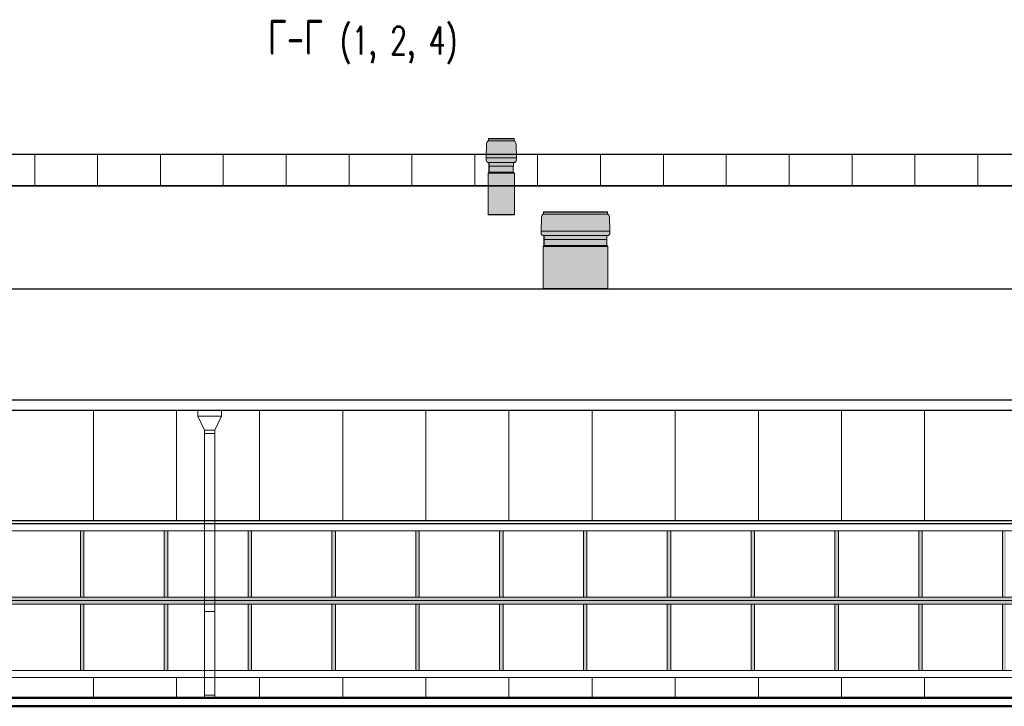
# Model space of a CAD drawing. Header units: millimetres. Extents: x 215401 to 282040, y -56103 to -5143.
# Tile 33 of 47: x 238061 to 252156, y -15671 to -5838. Entities that reach past the tile are written whole.
import ezdxf

# ---------------------------------------------------------------- set-up
doc = ezdxf.new("R2010")
doc.units = ezdxf.units.MM
for name, color, linetype in [('1103.1.1-17-6-АР1_ФАСАДЫ$0$SECTION-HPV', 7, 'Continuous'), ('1103.1.1-17-6-АР1_ФАСАДЫ$0$АО', 7, 'Continuous'), ('1103.1.1-17-6-АР1_ФАСАДЫ$0$АО_окна', 4, 'Continuous'), ('1103.1.1-17-6-АР1_ФАСАДЫ$0$АО_штриховка фасад', 7, 'Continuous'), ('АО', 7, 'Continuous')]:
    doc.layers.add(name, color=color, linetype=linetype)
for name, color, linetype, lineweight in [('1103.1.1-17-6-АР1_ФАСАДЫ$0$АО_0.25', 7, 'Continuous', 25), ('1103.1.1-17-6-АР1_ФАСАДЫ$0$АСО Линия 0.2', 7, 'Continuous', 20), ('1103.1.1-17-6-АР1_ФАСАДЫ$0$ГТО-2_Штриховка', 252, 'Continuous', 18), ('АО_0.25', 7, 'Continuous', 25), ('ГТО-2_Заголовки', 1, 'Continuous', 80), ('ОЗиМ Металл', 1, 'Continuous', 50)]:
    doc.layers.add(name, color=color, linetype=linetype, lineweight=lineweight)
doc.styles.add('RomanS', font='romans.shx', dxfattribs={"width": 0.7})

# ---------------------------------------------------------------- blocks, each defined once
blk = doc.blocks.new('1103.1.1-17-6-АР1_ФАСАДЫ$0$A$C558A56E2')
at = {"layer": '1103.1.1-17-6-АР1_ФАСАДЫ$0$АО_штриховка фасад', "true_color": 0x6d342d}
h = blk.add_hatch(color=17, dxfattribs=at)
h.dxf.hatch_style = 1
h.paths.add_polyline_path([(195, 750), (204, 758), (210, 765), (213, 770), (215, 775), (217, 795), (217, 815), (-217, 815), (-217, 795), (-215, 775), (-213, 770), (-210, 765), (-204, 758), (-195, 750)])
h.paths.add_polyline_path([(217, 815), (211, 1010), (205, 1035), (201, 1043), (197, 1050), (191, 1055), (187, 1058), (183, 1060), (-183, 1060), (-187, 1058), (-191, 1055), (-197, 1050), (-201, 1043), (-205, 1035), (-211, 1010), (-217, 815)])
at = {"layer": '1103.1.1-17-6-АР1_ФАСАДЫ$0$АО_штриховка фасад'}
h = blk.add_hatch(color=254, dxfattribs=at)
h.dxf.hatch_style = 1
h.paths.add_polyline_path([(183, 1090), (-183, 1090), (-183, 1060), (183, 1060)])
h.paths.add_polyline_path([(172, 750), (-174, 750), (-174, 697), (-172, 697), (159, 697), (172, 697)])
h.paths.add_polyline_path([(172, 697), (-172, 697), (-172, 611), (172, 611)])
h.paths.add_polyline_path([(172, 611), (-172, 611), (-187, 595), (187, 595)])
h.paths.add_polyline_path([(187, 595), (-187, 595), (-187, 0), (187, 0)])
blk.add_line((172, 611), (172, 750))
at = {"layer": '1103.1.1-17-6-АР1_ФАСАДЫ$0$SECTION-HPV', "color": 7, "linetype": 'Continuous', "lineweight": 18}
for p, q in [((-217, 815), (-211, 1010)), ((-211, 1010), (-205, 1035)), ((-205, 1035), (-201, 1043)), ((-201, 1043), (-197, 1050)), ((-197, 1050), (-191, 1055)), ((-191, 1055), (-187, 1058)), ((-187, 1058), (-183, 1060)), ((183, 1090), (-183, 1090)), ((-183, 1060), (-183, 1090)), ((183, 1060), (-183, 1060)), ((183, 1060), (183, 1090)), ((187, 1058), (183, 1060)), ((191, 1055), (187, 1058)), ((197, 1050), (191, 1055)), ((201, 1043), (197, 1050)), ((205, 1035), (201, 1043)), ((211, 1010), (205, 1035)), ((217, 815), (211, 1010)), ((-217, 795), (-217, 815)), ((217, 815), (-217, 815)), ((217, 815), (-217, 815)), ((-202, 815), (-217, 815)), ((-217, 815), (-202, 815)), ((-217, 815), (217, 815)), ((-217, 815), (217, 815)), ((-215, 775), (-217, 795)), ((-213, 770), (-215, 775)), ((-210, 765), (-213, 770)), ((-204, 758), (-210, 765)), ((-195, 750), (-204, 758)), ((-158, 815), (-202, 815)), ((-202, 815), (-158, 815)), ((-195, 750), (-181, 750)), ((-195, 750), (195, 750)), ((-195, 750), (195, 750)), ((-181, 750), (-143, 750)), ((-174, 697), (-174, 750)), ((181, 750), (143, 750)), ((158, 815), (202, 815)), ((202, 815), (158, 815)), ((195, 750), (181, 750)), ((195, 750), (204, 758)), ((202, 815), (217, 815)), ((217, 815), (202, 815)), ((204, 758), (210, 765)), ((210, 765), (213, 770)), ((213, 770), (215, 775)), ((215, 775), (217, 795)), ((217, 795), (217, 815)), ((-172, 611), (-187, 595)), ((187, 595), (-187, 595)), ((187, 595), (-187, 595)), ((-187, 595), (-187, 0)), ((-174, 697), (172, 697)), ((-174, 697), (159, 697)), ((-172, 697), (-172, 611)), ((-172, 611), (172, 611)), ((-172, 611), (172, 611)), ((-157, 697), (-146, 697)), ((-146, 697), (-116, 697)), ((20, 595), (187, 595)), ((172, 611), (187, 595)), ((187, 595), (187, 0))]:
    blk.add_line(p, q, dxfattribs=at)
at = {"layer": '1103.1.1-17-6-АР1_ФАСАДЫ$0$АО'}
blk.add_line((-187, 0), (187, 0), dxfattribs=at)
at = {"layer": '1103.1.1-17-6-АР1_ФАСАДЫ$0$АО_0.25'}
blk.add_line((183, 1090), (-183, 1090), dxfattribs=at)
blk = doc.blocks.new('1103.1.1-17-6-АР1_ФАСАДЫ$0$A$C47EE3667')
at = {"layer": '1103.1.1-17-6-АР1_ФАСАДЫ$0$АО_штриховка фасад', "true_color": 0x6d342d}
h = blk.add_hatch(color=17, dxfattribs=at)
h.dxf.hatch_style = 1
h.paths.add_polyline_path([(-120, 828), (-492, 828), (-492, 808), (-490, 788), (-488, 783), (-485, 778), (-479, 771), (-470, 763), (-120, 763)])
h.paths.add_polyline_path([(370, 828), (-120, 828), (-120, 763), (370, 763)])
h.paths.add_polyline_path([(492, 828), (370, 828), (370, 763), (447, 763), (456, 763), (470, 763), (479, 771), (485, 778), (488, 783), (490, 788), (492, 808)])
h.paths.add_polyline_path([(486, 1023), (480, 1048), (476, 1056), (472, 1063), (466, 1068), (462, 1071), (458, 1073), (370, 1073), (370, 828), (492, 828)])
h.paths.add_polyline_path([(370, 1073), (-120, 1073), (-120, 828), (370, 828)])
h.paths.add_polyline_path([(-120, 1073), (-458, 1073), (-462, 1071), (-466, 1068), (-472, 1063), (-476, 1056), (-480, 1048), (-486, 1023), (-492, 828), (-120, 828)])
at = {"layer": '1103.1.1-17-6-АР1_ФАСАДЫ$0$АО_штриховка фасад'}
h = blk.add_hatch(color=254, dxfattribs=at)
h.dxf.hatch_style = 1
h.paths.add_polyline_path([(458, 1103), (-458, 1103), (-458, 1073), (458, 1073)])
h.paths.add_polyline_path([(447, 763), (-449, 763), (-449, 710), (-447, 710), (447, 710)])
h.paths.add_polyline_path([(447, 710), (-447, 710), (-447, 623), (447, 623)])
h.paths.add_polyline_path([(447, 623), (-447, 623), (-462, 608), (462, 608)])
h.paths.add_polyline_path([(462, 608), (-462, 608), (-462, 0), (462, 0)])
blk.add_line((447, 623), (447, 763))
at = {"layer": '1103.1.1-17-6-АР1_ФАСАДЫ$0$SECTION-HPV', "color": 7, "linetype": 'Continuous', "lineweight": 18}
for p, q in [((-492, 828), (-486, 1023)), ((-486, 1023), (-480, 1048)), ((-480, 1048), (-476, 1056)), ((-476, 1056), (-472, 1063)), ((-472, 1063), (-466, 1068)), ((-466, 1068), (-462, 1071)), ((-462, 1071), (-458, 1073)), ((458, 1103), (-458, 1103)), ((-458, 1073), (-458, 1103)), ((458, 1073), (-458, 1073)), ((458, 1073), (458, 1103)), ((462, 1071), (458, 1073)), ((466, 1068), (462, 1071)), ((472, 1063), (466, 1068)), ((476, 1056), (472, 1063)), ((480, 1048), (476, 1056)), ((486, 1023), (480, 1048)), ((492, 828), (486, 1023)), ((-492, 808), (-492, 828)), ((492, 828), (-492, 828)), ((492, 828), (-492, 828)), ((-476, 828), (-492, 828)), ((-492, 828), (-476, 828)), ((-492, 828), (492, 828)), ((-492, 828), (492, 828)), ((-490, 788), (-492, 808)), ((-488, 783), (-490, 788)), ((-485, 778), (-488, 783)), ((-479, 771), (-485, 778)), ((-470, 763), (-479, 771)), ((-433, 828), (-476, 828)), ((-476, 828), (-433, 828)), ((-470, 763), (-456, 763)), ((-470, 763), (447, 763)), ((-470, 763), (447, 763)), ((-456, 763), (-417, 763)), ((-449, 710), (-449, 763)), ((-449, 710), (447, 710)), ((-449, 710), (447, 710)), ((-447, 710), (-447, 623)), ((-432, 710), (-421, 710)), ((-421, 710), (-391, 710)), ((-384, 709), (-392, 709)), ((-391, 710), (-345, 710)), ((-362, 709), (-384, 709)), ((-330, 709), (-362, 709)), ((-345, 710), (-292, 710)), ((-292, 709), (-330, 709)), ((456, 763), (417, 763)), ((433, 828), (476, 828)), ((476, 828), (433, 828)), ((470, 763), (456, 763)), ((470, 763), (479, 771)), ((476, 828), (492, 828)), ((492, 828), (476, 828)), ((479, 771), (485, 778)), ((485, 778), (488, 783)), ((488, 783), (490, 788)), ((490, 788), (492, 808)), ((492, 808), (492, 828)), ((-447, 623), (-462, 608)), ((462, 608), (-462, 608)), ((462, 608), (-462, 608)), ((-462, 608), (-462, 0)), ((-447, 623), (447, 623)), ((-447, 623), (447, 623)), ((447, 623), (462, 608)), ((462, 608), (462, 0))]:
    blk.add_line(p, q, dxfattribs=at)
at = {"layer": '1103.1.1-17-6-АР1_ФАСАДЫ$0$АО'}
blk.add_line((-462, 0), (462, 0), dxfattribs=at)
at = {"layer": '1103.1.1-17-6-АР1_ФАСАДЫ$0$АО_0.25'}
blk.add_line((458, 1103), (-458, 1103), dxfattribs=at)

msp = doc.modelspace()

# ---------------------------------------------------------------- hatches: boundary and pattern name
at = {"layer": '1103.1.1-17-6-АР1_ФАСАДЫ$0$АО_штриховка фасад', "true_color": 0x703731}
h = msp.add_hatch(color=17, dxfattribs=at)
h.dxf.hatch_style = 1
h.paths.add_polyline_path([(238980.8, -13157.9), (238930.8, -13157.9), (238930.8, -14107.7), (238980.8, -14107.7)])
h.paths.add_polyline_path([(238980.8, -14207.7), (238930.8, -14207.7), (238930.8, -15157.5), (238980.8, -15157.5)])
h = msp.add_hatch(color=17, dxfattribs=at)
h.dxf.hatch_style = 1
h.paths.add_polyline_path([(240180.8, -13157.9), (240130.8, -13157.9), (240130.8, -14107.7), (240180.8, -14107.7)])
h.paths.add_polyline_path([(240180.8, -14207.7), (240130.8, -14207.7), (240130.8, -15157.5), (240180.8, -15157.5)])
h = msp.add_hatch(color=17, dxfattribs=at)
h.dxf.hatch_style = 1
h.paths.add_polyline_path([(241380.8, -13157.9), (241330.8, -13157.9), (241330.8, -14107.7), (241380.8, -14107.7)])
h.paths.add_polyline_path([(241380.8, -14207.7), (241330.8, -14207.7), (241330.8, -15157.5), (241380.8, -15157.5)])
h = msp.add_hatch(color=17, dxfattribs=at)
h.dxf.hatch_style = 1
h.paths.add_polyline_path([(242580.8, -13157.9), (242530.8, -13157.9), (242530.8, -14107.7), (242580.8, -14107.7)])
h.paths.add_polyline_path([(242580.8, -14207.7), (242530.8, -14207.7), (242530.8, -15157.5), (242580.8, -15157.5)])
h = msp.add_hatch(color=17, dxfattribs=at)
h.dxf.hatch_style = 1
h.paths.add_polyline_path([(243780.8, -13157.9), (243730.8, -13157.9), (243730.8, -14107.7), (243780.8, -14107.7)])
h.paths.add_polyline_path([(243780.8, -14207.7), (243730.8, -14207.7), (243730.8, -15157.5), (243780.8, -15157.5)])
h = msp.add_hatch(color=17, dxfattribs=at)
h.dxf.hatch_style = 1
h.paths.add_polyline_path([(244980.8, -13157.9), (244930.8, -13157.9), (244930.8, -14107.7), (244980.8, -14107.7)])
h.paths.add_polyline_path([(244980.8, -14207.7), (244930.8, -14207.7), (244930.8, -15157.5), (244980.8, -15157.5)])
h = msp.add_hatch(color=17, dxfattribs=at)
h.dxf.hatch_style = 1
h.paths.add_polyline_path([(246180.8, -13157.9), (246130.8, -13157.9), (246130.8, -14107.7), (246180.8, -14107.7)])
h.paths.add_polyline_path([(246180.8, -14207.7), (246130.8, -14207.7), (246130.8, -15157.5), (246180.8, -15157.5)])
h = msp.add_hatch(color=17, dxfattribs=at)
h.dxf.hatch_style = 1
h.paths.add_polyline_path([(247380.8, -13157.9), (247330.8, -13157.9), (247330.8, -14107.7), (247380.8, -14107.7)])
h.paths.add_polyline_path([(247380.8, -14207.7), (247330.8, -14207.7), (247330.8, -15157.5), (247380.8, -15157.5)])
h = msp.add_hatch(color=17, dxfattribs=at)
h.dxf.hatch_style = 1
h.paths.add_polyline_path([(248580.8, -13157.9), (248530.8, -13157.9), (248530.8, -14107.7), (248580.8, -14107.7)])
h.paths.add_polyline_path([(248580.8, -14207.7), (248530.8, -14207.7), (248530.8, -15157.5), (248580.8, -15157.5)])
h = msp.add_hatch(color=17, dxfattribs=at)
h.dxf.hatch_style = 1
h.paths.add_polyline_path([(249780.8, -13157.9), (249730.8, -13157.9), (249730.8, -14107.7), (249780.8, -14107.7)])
h.paths.add_polyline_path([(249780.8, -14207.7), (249730.8, -14207.7), (249730.8, -15157.5), (249780.8, -15157.5)])
h = msp.add_hatch(color=17, dxfattribs=at)
h.dxf.hatch_style = 1
h.paths.add_polyline_path([(250980.8, -13157.9), (250930.8, -13157.9), (250930.8, -14107.7), (250980.8, -14107.7)])
h.paths.add_polyline_path([(250980.8, -14207.7), (250930.8, -14207.7), (250930.8, -15157.5), (250980.8, -15157.5)])
h = msp.add_hatch(color=17, dxfattribs=at)
h.dxf.hatch_style = 1
h.paths.add_polyline_path([(252180.8, -13157.9), (252130.8, -13157.9), (252130.8, -14107.7), (252180.8, -14107.7)])
h.paths.add_polyline_path([(252180.8, -14207.7), (252130.8, -14207.7), (252130.8, -15157.5), (252180.8, -15157.5)])
h = msp.add_hatch(color=17, dxfattribs=at)
h.dxf.hatch_style = 1
h.paths.add_polyline_path([(227156, -14157.7), (227156, -14207.7), (269955.5, -14207.7), (269955.5, -14157.7)])
h.paths.add_polyline_path([(269955.5, -14157.7), (269955.5, -14107.7), (227156, -14107.7), (227156, -14157.7)])
at = {"layer": '1103.1.1-17-6-АР1_ФАСАДЫ$0$ГТО-2_Штриховка'}
h = msp.add_hatch(dxfattribs=at)
h.set_pattern_fill('_USER', scale=900, angle=90, pattern_type=0)
h.set_pattern_definition([(90, (299475.1, -8287.3), (-900, 6e-14), [])])
h.paths.add_polyline_path([(225585.8, -8217.3), (261825.8, -8217.3), (261825.8, -7767.3), (225585.8, -7767.3)])

# ---------------------------------------------------------------- linework, layer by layer
at = {"layer": '1103.1.1-17-6-АР1_ФАСАДЫ$0$АО'}
msp.add_line((259008.3, -8217.3), (234334.9, -8217.3), dxfattribs=at)
at = {"layer": '1103.1.1-17-6-АР1_ФАСАДЫ$0$АО', "elevation": 0}
msp.add_lwpolyline([(225585.8, -8217.3), (261825.8, -8217.3), (261825.8, -7767.3), (225585.8, -7767.3)], close=True, dxfattribs=at)
at = {"layer": '1103.1.1-17-6-АР1_ФАСАДЫ$0$АО_окна', "lineweight": 20}
for p, q in [((227156, -14107.7, 0), (269955.5, -14107.7, 0)), ((227156, -14157.7, 0), (269955.5, -14157.7, 0)), ((227156, -14207.7, 0), (269955.5, -14207.7, 0)), ((227156, -15157.5, 0), (269905.5, -15157.5, 0))]:
    msp.add_line(p, q, dxfattribs=at)
at = {"layer": '1103.1.1-17-6-АР1_ФАСАДЫ$0$АО_окна', "lineweight": 20, "elevation": 0}
for points in [[(227056, -13057.9), (270055.5, -13057.9), (270055.5, -15257.5), (227056, -15257.5)], [(227156, -13157.9), (269955.5, -13157.9), (269955.5, -15157.5), (227156, -15157.5)], [(238930.8, -13157.9), (237780.8, -13157.9), (237780.8, -14107.7), (238930.8, -14107.7)], [(240130.8, -13157.9), (238980.8, -13157.9), (238980.8, -14107.7), (240130.8, -14107.7)], [(241330.8, -13157.9), (240180.8, -13157.9), (240180.8, -14107.7), (241330.8, -14107.7)], [(242530.8, -13157.9), (241380.8, -13157.9), (241380.8, -14107.7), (242530.8, -14107.7)], [(243730.8, -13157.9), (242580.8, -13157.9), (242580.8, -14107.7), (243730.8, -14107.7)], [(244930.8, -13157.9), (243780.8, -13157.9), (243780.8, -14107.7), (244930.8, -14107.7)], [(246130.8, -13157.9), (244980.8, -13157.9), (244980.8, -14107.7), (246130.8, -14107.7)], [(247330.8, -13157.9), (246180.8, -13157.9), (246180.8, -14107.7), (247330.8, -14107.7)], [(248530.8, -13157.9), (247380.8, -13157.9), (247380.8, -14107.7), (248530.8, -14107.7)], [(249730.8, -13157.9), (248580.8, -13157.9), (248580.8, -14107.7), (249730.8, -14107.7)], [(250930.8, -13157.9), (249780.8, -13157.9), (249780.8, -14107.7), (250930.8, -14107.7)], [(252130.8, -13157.9), (250980.8, -13157.9), (250980.8, -14107.7), (252130.8, -14107.7)], [(238930.8, -14207.7), (237780.8, -14207.7), (237780.8, -15157.5), (238930.8, -15157.5)], [(240130.8, -14207.7), (238980.8, -14207.7), (238980.8, -15157.5), (240130.8, -15157.5)], [(241330.8, -14207.7), (240180.8, -14207.7), (240180.8, -15157.5), (241330.8, -15157.5)], [(242530.8, -14207.7), (241380.8, -14207.7), (241380.8, -15157.5), (242530.8, -15157.5)], [(243730.8, -14207.7), (242580.8, -14207.7), (242580.8, -15157.5), (243730.8, -15157.5)], [(244930.8, -14207.7), (243780.8, -14207.7), (243780.8, -15157.5), (244930.8, -15157.5)], [(246130.8, -14207.7), (244980.8, -14207.7), (244980.8, -15157.5), (246130.8, -15157.5)], [(247330.8, -14207.7), (246180.8, -14207.7), (246180.8, -15157.5), (247330.8, -15157.5)], [(248530.8, -14207.7), (247380.8, -14207.7), (247380.8, -15157.5), (248530.8, -15157.5)], [(249730.8, -14207.7), (248580.8, -14207.7), (248580.8, -15157.5), (249730.8, -15157.5)], [(250930.8, -14207.7), (249780.8, -14207.7), (249780.8, -15157.5), (250930.8, -15157.5)], [(252130.8, -14207.7), (250980.8, -14207.7), (250980.8, -15157.5), (252130.8, -15157.5)]]:
    msp.add_lwpolyline(points, close=True, dxfattribs=at)
at = {"layer": '1103.1.1-17-6-АР1_ФАСАДЫ$0$АСО Линия 0.2'}
for p, q in [((240951.4, -11435.2, 0), (240611.4, -11435.2, 0)), ((240611.4, -11515.2, 0), (240611.4, -11435.2, 0)), ((240706.4, -11714.9, 0), (240611.4, -11514.9, 0)), ((240611.4, -11515.2, 0), (240951.4, -11515.2, 0)), ((240951.4, -11514.9, 0), (240856.4, -11714.9, 0)), ((240951.4, -11515.2, 0), (240951.4, -11435.2, 0)), ((240856.4, -11714.9, 0), (240706.4, -11714.9, 0)), ((240706.4, -11714.9, 0), (240706.4, -15550.3, 0)), ((240856.4, -11764.2, 0), (240706.4, -11764.2, 0)), ((240856.4, -11714.9, 0), (240855.7, -15550.3, 0)), ((240856.4, -14313, 0), (240706.4, -14313, 0)), ((240856.4, -15513, 0), (240706.4, -15513, 0))]:
    msp.add_line(p, q, dxfattribs=at)
at = {"layer": 'АО'}
msp.add_line((267705.8, -15670.7), (216842.8, -15670.7), dxfattribs=at)
at = {"layer": 'АО', "elevation": 0}
for points in [[(219086.4, -9693.6), (279384.4, -9693.6)], [(279384.4, -9693.6), (279384.4, -11286.2), (219086.4, -11286.2)], [(279384.4, -9842.5), (279384.4, -11435.2), (219086.4, -11435.2)]]:
    msp.add_lwpolyline(points, dxfattribs=at)
msp.add_lwpolyline([(219386.4, -13007.5), (278816, -13007.5), (278816, -13057.5), (219386.4, -13057.5)], close=True, dxfattribs=at)
at = {"layer": 'АО_0.25', "lineweight": 9}
for p, q in [((239115.5, -13007.5, 0), (239115.5, -11435.1, 0)), ((240305.5, -13007.5, 0), (240305.5, -11435.1, 0)), ((241495.5, -13007.5, 0), (241495.5, -11435.1, 0)), ((242685.5, -13007.5, 0), (242685.5, -11435.1, 0)), ((243875.5, -13007.5, 0), (243875.5, -11435.1, 0)), ((245065.5, -13007.5, 0), (245065.5, -11435.1, 0)), ((246255.5, -13007.5, 0), (246255.5, -11435.1, 0)), ((247445.5, -13007.5, 0), (247445.5, -11435.1, 0)), ((248635.5, -13007.5, 0), (248635.5, -11435.1, 0)), ((249825.5, -13007.5, 0), (249825.5, -11435.1, 0)), ((251015.5, -13007.5, 0), (251015.5, -11435.1, 0)), ((239115.5, -15550.3, 0), (239115.5, -15257.5, 0)), ((240305.5, -15550.3, 0), (240305.5, -15257.5, 0)), ((241495.5, -15550.3, 0), (241495.5, -15257.5, 0)), ((242685.5, -15550.3, 0), (242685.5, -15257.5, 0)), ((243875.5, -15550.3, 0), (243875.5, -15257.5, 0)), ((245065.5, -15550.3, 0), (245065.5, -15257.5, 0)), ((246255.5, -15550.3, 0), (246255.5, -15257.5, 0)), ((247445.5, -15550.3, 0), (247445.5, -15257.5, 0)), ((248635.5, -15550.3, 0), (248635.5, -15257.5, 0)), ((249825.5, -15550.3, 0), (249825.5, -15257.5, 0)), ((251015.5, -15550.3, 0), (251015.5, -15257.5, 0))]:
    msp.add_line(p, q, dxfattribs=at)
at = {"layer": 'АО_0.25'}
msp.add_line((224471.9, -15670.3), (267705.8, -15670.3), dxfattribs=at)
at = {"layer": 'ОЗиМ Металл'}
for p, q in [((264670.5, -15550.3), (217701.7, -15550.3)), ((264670.5, -15670.3), (217701.7, -15670.3))]:
    msp.add_line(p, q, dxfattribs=at)

# ---------------------------------------------------------------- block references
at = {"layer": '1103.1.1-17-6-АР1_ФАСАДЫ$0$АО', "xscale": -1}
msp.add_blockref('1103.1.1-17-6-АР1_ФАСАДЫ$0$A$C47EE3667', (246017.5, -9693.6, 0), dxfattribs=at)
at = {"layer": '1103.1.1-17-6-АР1_ФАСАДЫ$0$АО_штриховка фасад', "color": 254, "true_color": 0xecece7, "xscale": -1}
msp.add_blockref('1103.1.1-17-6-АР1_ФАСАДЫ$0$A$C558A56E2', (244954.9, -8631.5), dxfattribs=at)

# ---------------------------------------------------------------- texts
at = {"layer": 'ГТО-2_Заголовки', "insert": (241612.9, -5837.6), "char_height": 500, "width": 6161.907, "attachment_point": 1, "style": 'RomanS', "bg_fill": 3, "box_fill_scale": 1, "bg_fill_color": 256, "bg_fill_transparency": 0}
msp.add_mtext('Г-Г {\\H0.8x;\\C2;(1, 2, 4)}', dxfattribs=at)

doc.saveas('drawing.dxf')
